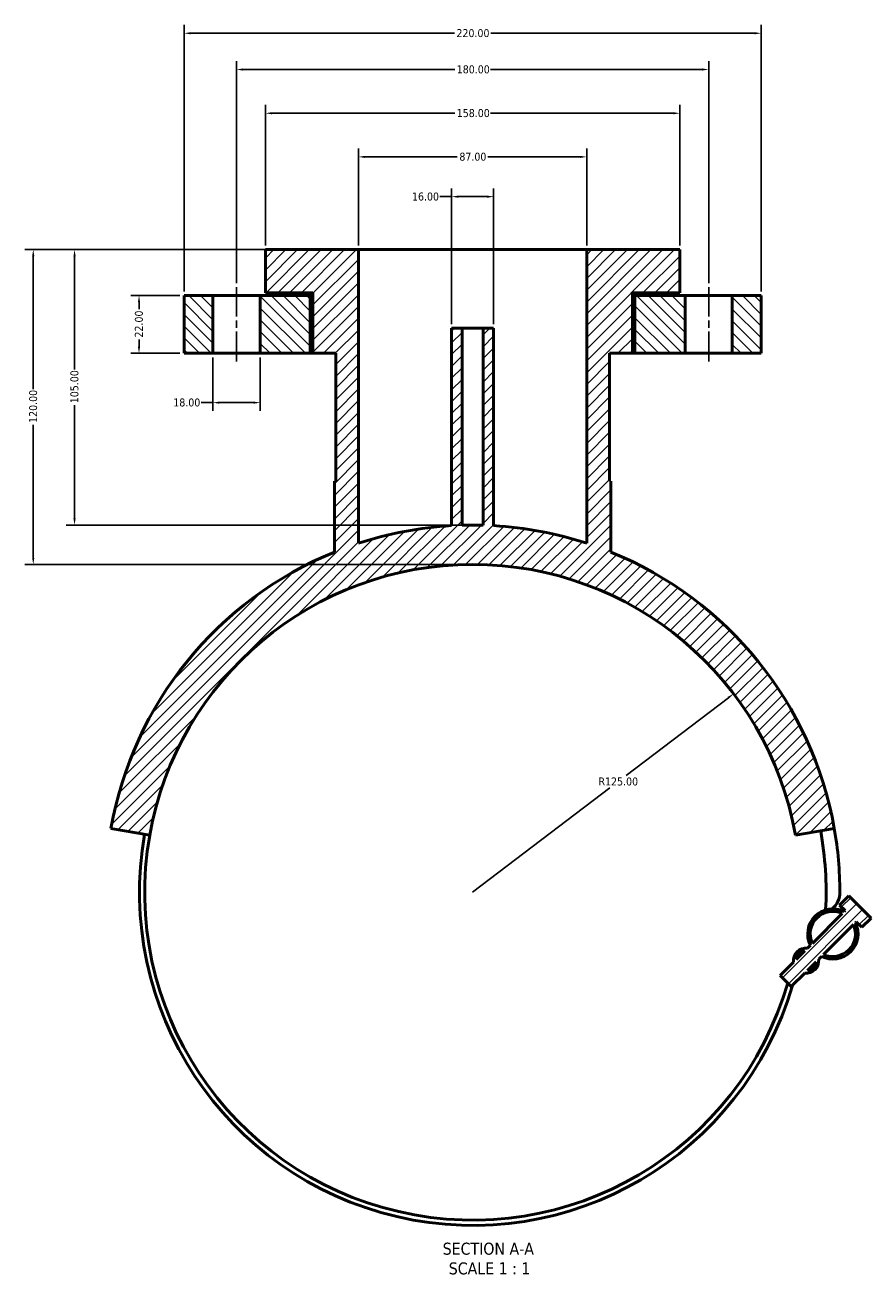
# Model space of a CAD drawing. Header units: millimetres. Extents: x -128 to 1030, y -327 to 1743.
# Tile 6 of 6: x 283 to 605, y 1268 to 1743. Entities that reach past the tile are written whole.
import ezdxf

# ---------------------------------------------------------------- set-up
doc = ezdxf.new("R2010")
doc.units = ezdxf.units.MM
doc.linetypes.add('CHAIN', pattern=[0.7087, 0.4724, -0.0591, 0.1181, -0.0591])
for name, color, linetype, lineweight in [('Centerline (ANSI)', 7, 'Continuous', 25), ('Dimension (ANSI)', 7, 'Continuous', 25), ('Hatch (ANSI)', 7, 'Continuous', 18), ('Symbol (ANSI)', 7, 'Continuous', 25), ('Visible (ANSI)', 7, 'Continuous', 50)]:
    doc.layers.add(name, color=color, linetype=linetype, lineweight=lineweight)
doc.styles.add('Label Text (ANSI)', font='tahoma.ttf')
doc.styles.add('Note Text (ANSI)', font='tahoma.ttf')
doc.dimstyles.new('Default - mm (ANSI)', dxfattribs={"dimtxt": 3.048, "dimasz": 2.5, "dimexe": 3.175, "dimexo": 1.6002, "dimgap": 0.8, "dimtad": 0, "dimtoh": 1, "dimrnd": 1e-08, "dimzin": 4, "dimdsep": 46, "dimtxsty": 'Note Text (ANSI)', "dimcen": 0.09, "dimdle": 10, "dimclrd": 256, "dimclre": 256, "dimclrt": 256, "dimadec": 1, "dimazin": 1, "dimtfac": 1, "dimtofl": 0, "dimtmove": 0, "dimatfit": 3, "dimfxl": 1, "dimtolj": 1, "dimtzin": 4, "dimlwd": -1, "dimlwe": -1, "dimarcsym": 0})

# ---------------------------------------------------------------- blocks, each defined once
blk = doc.blocks.new('*D7')
at = {"layer": 'Defpoints', "color": 0, "transparency": 16777216}
for p in [(552.67, 1487.84), (453.19, 1412.15)]:
    blk.add_point(p, dxfattribs=at)
at = {"layer": 'Dimension (ANSI)', "transparency": 16777216}
for p, q in [((550.68, 1486.33), (511.75, 1456.71)), ((453.19, 1412.15), (505.47, 1451.93))]:
    blk.add_line(p, q, dxfattribs=at)
blk.add_solid([(550.43, 1486.66), (550.93, 1486), (552.67, 1487.84)], dxfattribs=at)
at = {"layer": 'Dimension (ANSI)', "transparency": 16777216, "insert": (501.19, 1455.91), "char_height": 3.048, "attachment_point": 1, "style": 'Note Text (ANSI)'}
blk.add_mtext('\\A1;R125.00', dxfattribs=at)
blk = doc.blocks.new('*D9')
at = {"layer": 'Defpoints', "color": 0, "transparency": 16777216}
for p in [(461.19, 1677.35), (445.19, 1627.15), (461.19, 1627.15)]:
    blk.add_point(p, dxfattribs=at)
at = {"layer": 'Dimension (ANSI)', "transparency": 16777216}
for p, q in [((445.19, 1677.35), (440.67, 1677.35)), ((445.19, 1628.75), (445.19, 1680.52)), ((458.69, 1677.35), (447.69, 1677.35)), ((461.19, 1628.75), (461.19, 1680.52))]:
    blk.add_line(p, q, dxfattribs=at)
for points in [[(447.69, 1677.76), (447.69, 1676.93), (445.19, 1677.35)], [(458.69, 1677.76), (458.69, 1676.93), (461.19, 1677.35)]]:
    blk.add_solid(points, dxfattribs=at)
at = {"layer": 'Dimension (ANSI)', "transparency": 16777216, "insert": (430.08, 1678.93), "char_height": 3.048, "attachment_point": 1, "style": 'Note Text (ANSI)'}
blk.add_mtext('\\A1;16.00', dxfattribs=at)
blk = doc.blocks.new('*D10')
at = {"layer": 'Defpoints', "color": 0, "transparency": 16777216}
for p in [(496.69, 1692.52), (409.69, 1657.15), (496.69, 1657.15)]:
    blk.add_point(p, dxfattribs=at)
at = {"layer": 'Dimension (ANSI)', "transparency": 16777216}
for p, q in [((409.69, 1658.75), (409.69, 1695.69)), ((412.19, 1692.52), (447.34, 1692.52)), ((494.19, 1692.52), (459.04, 1692.52)), ((496.69, 1658.75), (496.69, 1695.69))]:
    blk.add_line(p, q, dxfattribs=at)
for points in [[(412.19, 1692.93), (412.19, 1692.1), (409.69, 1692.52)], [(494.19, 1692.93), (494.19, 1692.1), (496.69, 1692.52)]]:
    blk.add_solid(points, dxfattribs=at)
at = {"layer": 'Dimension (ANSI)', "transparency": 16777216, "insert": (448.14, 1694.11), "char_height": 3.048, "attachment_point": 1, "style": 'Note Text (ANSI)'}
blk.add_mtext('\\A1;87.00', dxfattribs=at)
blk = doc.blocks.new('*D11')
at = {"layer": 'Defpoints', "color": 0, "transparency": 16777216}
for p in [(532.19, 1709.15), (374.19, 1657.15), (532.19, 1657.15)]:
    blk.add_point(p, dxfattribs=at)
at = {"layer": 'Dimension (ANSI)', "transparency": 16777216}
for p, q in [((374.19, 1658.75), (374.19, 1712.33)), ((532.19, 1658.75), (532.19, 1712.33)), ((376.69, 1709.15), (446.35, 1709.15)), ((529.69, 1709.15), (460.03, 1709.15))]:
    blk.add_line(p, q, dxfattribs=at)
for points in [[(376.69, 1709.57), (376.69, 1708.74), (374.19, 1709.15)], [(529.69, 1709.57), (529.69, 1708.74), (532.19, 1709.15)]]:
    blk.add_solid(points, dxfattribs=at)
at = {"layer": 'Dimension (ANSI)', "transparency": 16777216, "insert": (447.15, 1710.75), "char_height": 3.048, "attachment_point": 1, "style": 'Note Text (ANSI)'}
blk.add_mtext('\\A1;158.00', dxfattribs=at)
blk = doc.blocks.new('*D12')
at = {"layer": 'Defpoints', "color": 0, "transparency": 16777216}
for p in [(543.19, 1725.83), (363.19, 1642.83), (543.19, 1642.83)]:
    blk.add_point(p, dxfattribs=at)
at = {"layer": 'Dimension (ANSI)', "transparency": 16777216}
for p, q in [((363.19, 1644.43), (363.19, 1729.01)), ((365.69, 1725.83), (446.35, 1725.83)), ((540.69, 1725.83), (460.03, 1725.83)), ((543.19, 1644.43), (543.19, 1729.01))]:
    blk.add_line(p, q, dxfattribs=at)
for points in [[(365.69, 1726.25), (365.69, 1725.41), (363.19, 1725.83)], [(540.69, 1726.25), (540.69, 1725.41), (543.19, 1725.83)]]:
    blk.add_solid(points, dxfattribs=at)
at = {"layer": 'Dimension (ANSI)', "transparency": 16777216, "insert": (447.15, 1727.42), "char_height": 3.048, "attachment_point": 1, "style": 'Note Text (ANSI)'}
blk.add_mtext('\\A1;180.00', dxfattribs=at)
blk = doc.blocks.new('*D13')
at = {"layer": 'Defpoints', "color": 0, "transparency": 16777216}
for p in [(343.19, 1639.65), (326.01, 1617.65), (343.19, 1617.65)]:
    blk.add_point(p, dxfattribs=at)
at = {"layer": 'Dimension (ANSI)', "transparency": 16777216}
for p, q in [((341.59, 1639.65), (322.83, 1639.65)), ((326.01, 1637.15), (326.01, 1634.47)), ((326.01, 1620.15), (326.01, 1622.84)), ((341.59, 1617.65), (322.83, 1617.65))]:
    blk.add_line(p, q, dxfattribs=at)
for points in [[(325.59, 1637.15), (326.42, 1637.15), (326.01, 1639.65)], [(325.59, 1620.15), (326.42, 1620.15), (326.01, 1617.65)]]:
    blk.add_solid(points, dxfattribs=at)
at = {"layer": 'Dimension (ANSI)', "transparency": 16777216, "insert": (324.42, 1623.64), "char_height": 3.048, "attachment_point": 1, "rotation": 90, "style": 'Note Text (ANSI)'}
blk.add_mtext('\\A1;22.00', dxfattribs=at)
blk = doc.blocks.new('*D14')
at = {"layer": 'Defpoints', "color": 0, "transparency": 16777216}
for p in [(354.19, 1617.65), (372.19, 1617.65), (372.19, 1598.82)]:
    blk.add_point(p, dxfattribs=at)
at = {"layer": 'Dimension (ANSI)', "transparency": 16777216}
for p, q in [((354.19, 1616.05), (354.19, 1595.64)), ((372.19, 1616.05), (372.19, 1595.64)), ((354.19, 1598.82), (349.67, 1598.82)), ((369.69, 1598.82), (356.69, 1598.82))]:
    blk.add_line(p, q, dxfattribs=at)
for points in [[(356.69, 1599.24), (356.69, 1598.4), (354.19, 1598.82)], [(369.69, 1599.24), (369.69, 1598.4), (372.19, 1598.82)]]:
    blk.add_solid(points, dxfattribs=at)
at = {"layer": 'Dimension (ANSI)', "transparency": 16777216, "insert": (339.08, 1600.41), "char_height": 3.048, "attachment_point": 1, "style": 'Note Text (ANSI)'}
blk.add_mtext('\\A1;18.00', dxfattribs=at)
blk = doc.blocks.new('*D15')
at = {"layer": 'Defpoints', "color": 0, "transparency": 16777216}
for p in [(409.69, 1657.15), (301.43, 1552.15), (453.19, 1552.15)]:
    blk.add_point(p, dxfattribs=at)
at = {"layer": 'Dimension (ANSI)', "transparency": 16777216}
for p, q in [((408.09, 1657.15), (298.25, 1657.15)), ((301.43, 1654.65), (301.43, 1611.49)), ((301.43, 1554.65), (301.43, 1597.81)), ((451.59, 1552.15), (298.25, 1552.15))]:
    blk.add_line(p, q, dxfattribs=at)
for points in [[(301.01, 1654.65), (301.85, 1654.65), (301.43, 1657.15)], [(301.01, 1554.65), (301.85, 1554.65), (301.43, 1552.15)]]:
    blk.add_solid(points, dxfattribs=at)
at = {"layer": 'Dimension (ANSI)', "transparency": 16777216, "insert": (299.84, 1598.61), "char_height": 3.048, "attachment_point": 1, "rotation": 90, "style": 'Note Text (ANSI)'}
blk.add_mtext('\\A1;105.00', dxfattribs=at)
blk = doc.blocks.new('*D16')
at = {"layer": 'Defpoints', "color": 0, "transparency": 16777216}
for p in [(409.69, 1657.15), (285.69, 1537.15), (453.19, 1537.15)]:
    blk.add_point(p, dxfattribs=at)
at = {"layer": 'Dimension (ANSI)', "transparency": 16777216}
for p, q in [((408.09, 1657.15), (282.51, 1657.15)), ((285.69, 1654.65), (285.69, 1603.99)), ((285.69, 1539.65), (285.69, 1590.31)), ((451.59, 1537.15), (282.51, 1537.15))]:
    blk.add_line(p, q, dxfattribs=at)
for points in [[(285.27, 1654.65), (286.11, 1654.65), (285.69, 1657.15)], [(285.27, 1539.65), (286.11, 1539.65), (285.69, 1537.15)]]:
    blk.add_solid(points, dxfattribs=at)
at = {"layer": 'Dimension (ANSI)', "transparency": 16777216, "insert": (284.1, 1591.11), "char_height": 3.048, "attachment_point": 1, "rotation": 90, "style": 'Note Text (ANSI)'}
blk.add_mtext('\\A1;120.00', dxfattribs=at)
blk = doc.blocks.new('*D17')
at = {"layer": 'Defpoints', "color": 0, "transparency": 16777216}
for p in [(563.19, 1739.65), (343.19, 1639.65), (563.19, 1639.65)]:
    blk.add_point(p, dxfattribs=at)
at = {"layer": 'Dimension (ANSI)', "transparency": 16777216}
for p, q in [((343.19, 1641.25), (343.19, 1742.83)), ((345.69, 1739.65), (446.23, 1739.65)), ((560.69, 1739.65), (460.15, 1739.65)), ((563.19, 1641.25), (563.19, 1742.83))]:
    blk.add_line(p, q, dxfattribs=at)
for points in [[(345.69, 1740.07), (345.69, 1739.24), (343.19, 1739.65)], [(560.69, 1740.07), (560.69, 1739.24), (563.19, 1739.65)]]:
    blk.add_solid(points, dxfattribs=at)
at = {"layer": 'Dimension (ANSI)', "transparency": 16777216, "insert": (447.03, 1741.24), "char_height": 3.048, "attachment_point": 1, "style": 'Note Text (ANSI)'}
blk.add_mtext('\\A1;220.00', dxfattribs=at)

msp = doc.modelspace()

# ---------------------------------------------------------------- hatches: boundary and pattern name
at = {"layer": 'Hatch (ANSI)'}
h = msp.add_hatch(dxfattribs=at)
h.set_pattern_fill('ANSI31', color=256, scale=25.4, style=0)
h.set_pattern_definition([(45, (0, 0), (-2.245064, 2.245064), [])])
edge = h.paths.add_edge_path()
edge.add_line((581.9547, 1391.9245), (580.8701, 1390.84))
edge.add_ellipse((580.3419, 1386.0691), major_axis=(-4.7708, 0.5282), ratio=1, start_angle=270, end_angle=372.635625)
edge.add_line((575.5711, 1385.5409), (570.4424, 1380.4123))
edge.add_line((570.4424, 1380.4123), (574.6851, 1376.1696))
edge.add_line((574.6851, 1376.1696), (579.8137, 1381.2983))
edge.add_ellipse((580.3419, 1386.0691), major_axis=(4.7708, -0.5282), ratio=1, start_angle=270, end_angle=372.635625)
edge.add_line((585.1128, 1386.5973), (586.1973, 1387.6819))
edge.add_ellipse((590.5243, 1396.2515), major_axis=(8.5696, -4.3269), ratio=1, start_angle=270, end_angle=413.580086)
edge.add_line((599.0938, 1400.5784), (599.4338, 1400.9184))
edge.add_line((599.4338, 1400.9184), (601.5551, 1398.797))
edge.add_line((601.5551, 1398.797), (605.0907, 1402.3326))
edge.add_line((605.0907, 1402.3326), (596.6054, 1410.8179))
edge.add_line((596.6054, 1410.8179), (593.0698, 1407.2823))
edge.add_line((593.0698, 1407.2823), (595.1912, 1405.161))
edge.add_line((595.1912, 1405.161), (594.8512, 1404.821))
edge.add_ellipse((590.5243, 1396.2515), major_axis=(-8.5696, 4.3269), ratio=1, start_angle=270, end_angle=413.580086)
edge = h.paths.add_edge_path(flags=0)
edge.add_line((594.1021, 1404.0719), (582.7038, 1392.6737))
edge.add_ellipse((590.5243, 1396.2515), major_axis=(-3.5778, 7.8204), ratio=1, start_angle=310.83242, end_angle=450, ccw=False)
edge = h.paths.add_edge_path(flags=0)
edge.add_line((586.9464, 1388.431), (598.3447, 1399.8293))
edge.add_ellipse((590.5243, 1396.2515), major_axis=(3.5778, -7.8204), ratio=1, start_angle=310.83242, end_angle=450, ccw=False)
edge = h.paths.add_edge_path(flags=0)
edge.add_line((579.8698, 1389.8397), (576.5714, 1386.5412))
edge.add_ellipse((580.3419, 1386.0691), major_axis=(0.4721, 3.7706), ratio=1, start_angle=14.272707, end_angle=90, ccw=False)
edge = h.paths.add_edge_path(flags=0)
edge.add_line((580.814, 1382.2986), (584.1125, 1385.597))
edge.add_ellipse((580.3419, 1386.0691), major_axis=(-0.4721, -3.7706), ratio=1, start_angle=14.272707, end_angle=90, ccw=False)
edge = h.paths.add_edge_path()
edge.add_line((374.1896, 1657.1523), (374.1896, 1640.6523))
edge.add_line((374.1896, 1640.6523), (392.2896, 1640.6523))
edge.add_line((392.2896, 1640.6523), (392.2896, 1617.6523))
edge.add_line((392.2896, 1617.6523), (400.9896, 1617.6523))
edge.add_line((400.9896, 1617.6523), (400.9896, 1568.9023))
edge.add_line((400.9896, 1568.9023), (400.4896, 1568.9023))
edge.add_line((400.4896, 1568.9023), (400.4896, 1541.8547))
edge.add_ellipse((453.1896, 1412.1523), major_axis=(-129.7024, -52.7), ratio=1, start_angle=270, end_angle=327.887365)
edge.add_line((315.3165, 1436.463), (330.0886, 1433.8583))
edge.add_ellipse((453.1896, 1412.1523), major_axis=(21.706, 123.101), ratio=1, start_angle=290, end_angle=450, ccw=False)
edge.add_line((576.2906, 1433.8583), (591.0627, 1436.463))
edge.add_ellipse((453.1896, 1412.1523), major_axis=(-24.3107, 137.8731), ratio=1, start_angle=270, end_angle=327.887365)
edge.add_line((505.8896, 1541.8547), (505.8896, 1568.9023))
edge.add_line((505.8896, 1568.9023), (505.3896, 1568.9023))
edge.add_line((505.3896, 1568.9023), (505.3896, 1617.6523))
edge.add_line((505.3896, 1617.6523), (514.0896, 1617.6523))
edge.add_line((514.0896, 1617.6523), (514.0896, 1640.6523))
edge.add_line((514.0896, 1640.6523), (532.1896, 1640.6523))
edge.add_line((532.1896, 1640.6523), (532.1896, 1657.1523))
edge.add_line((532.1896, 1657.1523), (496.6896, 1657.1523))
edge.add_line((496.6896, 1657.1523), (496.6896, 1545.2228))
edge.add_ellipse((453.1896, 1412.1523), major_axis=(-133.0705, 43.5), ratio=1, start_angle=270, end_angle=284.826453)
edge.add_line((461.1896, 1551.9235), (461.1896, 1627.1523))
edge.add_line((461.1896, 1627.1523), (457.1896, 1627.1523))
edge.add_line((457.1896, 1627.1523), (457.1896, 1552.0951))
edge.add_ellipse((453.1896, 1412.1523), major_axis=(-139.9428, 4), ratio=1, start_angle=270, end_angle=273.27449)
edge.add_line((449.1896, 1552.0951), (449.1896, 1627.1523))
edge.add_line((449.1896, 1627.1523), (445.1896, 1627.1523))
edge.add_line((445.1896, 1627.1523), (445.1896, 1551.9235))
edge.add_ellipse((453.1896, 1412.1523), major_axis=(-139.7712, -8), ratio=1, start_angle=270, end_angle=284.826453)
edge.add_line((409.6896, 1545.2228), (409.6896, 1657.1523))
edge.add_line((409.6896, 1657.1523), (374.1896, 1657.1523))
h = msp.add_hatch(dxfattribs=at)
h.set_pattern_fill('ANSI31', color=256, scale=25.4, angle=90.00021, style=0)
h.set_pattern_definition([(135.0002, (0, 0), (-2.245056, -2.245072), [])])
h.paths.add_polyline_path([(354.1896, 1617.6523), (354.1896, 1639.6523), (343.1896, 1639.6523), (343.1896, 1617.6523)])
h.paths.add_polyline_path([(372.1896, 1639.6523), (372.1896, 1617.6523), (391.2896, 1617.6523), (391.2896, 1639.6523)])
h.paths.add_polyline_path([(552.1896, 1639.6523), (552.1896, 1617.6523), (563.1896, 1617.6523), (563.1896, 1639.6523)])
h.paths.add_polyline_path([(534.1896, 1617.6523), (534.1896, 1639.6523), (515.0896, 1639.6523), (515.0896, 1617.6523)])

# ---------------------------------------------------------------- linework, layer by layer
at = {"layer": 'Centerline (ANSI)', "linetype": 'CHAIN', "ltscale": 24.192183}
for p, q in [((363.1896, 1614.4773), (363.1896, 1642.8273)), ((543.1896, 1614.4773), (543.1896, 1642.8273))]:
    msp.add_line(p, q, dxfattribs=at)
at = {"layer": 'Visible (ANSI)'}
for p, q in [((374.1896, 1657.1523), (374.1896, 1640.6523)), ((409.6896, 1657.1523), (374.1896, 1657.1523)), ((409.6896, 1545.2228), (409.6896, 1657.1523)), ((409.6896, 1657.1523), (496.6896, 1657.1523)), ((532.1896, 1657.1523), (496.6896, 1657.1523)), ((496.6896, 1657.1523), (496.6896, 1545.2228)), ((532.1896, 1640.6523), (532.1896, 1657.1523)), ((354.1896, 1639.6523), (343.1896, 1639.6523)), ((343.1896, 1639.6523), (343.1896, 1617.6523)), ((354.1896, 1617.6523), (354.1896, 1639.6523)), ((354.1896, 1639.6523), (372.1896, 1639.6523)), ((372.1896, 1639.6523), (372.1896, 1617.6523)), ((391.2896, 1639.6523), (372.1896, 1639.6523)), ((374.1896, 1640.6523), (392.2896, 1640.6523)), ((391.2896, 1617.6523), (391.2896, 1639.6523)), ((391.2896, 1639.6523), (392.2896, 1639.6523)), ((392.2896, 1640.6523), (392.2896, 1617.6523)), ((514.0896, 1617.6523), (514.0896, 1640.6523)), ((514.0896, 1640.6523), (532.1896, 1640.6523)), ((514.0896, 1639.6523), (515.0896, 1639.6523)), ((534.1896, 1639.6523), (515.0896, 1639.6523)), ((515.0896, 1639.6523), (515.0896, 1617.6523)), ((534.1896, 1617.6523), (534.1896, 1639.6523)), ((534.1896, 1639.6523), (552.1896, 1639.6523)), ((552.1896, 1639.6523), (552.1896, 1617.6523)), ((563.1896, 1639.6523), (552.1896, 1639.6523)), ((563.1896, 1617.6523), (563.1896, 1639.6523)), ((449.1896, 1627.1523), (445.1896, 1627.1523)), ((445.1896, 1627.1523), (445.1896, 1551.9235)), ((449.1896, 1552.0951), (449.1896, 1627.1523)), ((449.1896, 1627.1523), (457.1896, 1627.1523)), ((461.1896, 1627.1523), (457.1896, 1627.1523)), ((457.1896, 1627.1523), (457.1896, 1552.0951)), ((461.1896, 1551.9235), (461.1896, 1627.1523)), ((343.1896, 1617.6523), (354.1896, 1617.6523)), ((372.1896, 1617.6523), (354.1896, 1617.6523)), ((372.1896, 1617.6523), (391.2896, 1617.6523)), ((391.2896, 1617.6523), (392.2896, 1617.6523)), ((392.2896, 1617.6523), (400.9896, 1617.6523)), ((400.9896, 1617.6523), (400.9896, 1568.9023)), ((505.3896, 1568.9023), (505.3896, 1617.6523)), ((505.3896, 1617.6523), (514.0896, 1617.6523)), ((514.0896, 1617.6523), (515.0896, 1617.6523)), ((515.0896, 1617.6523), (534.1896, 1617.6523)), ((552.1896, 1617.6523), (534.1896, 1617.6523)), ((552.1896, 1617.6523), (563.1896, 1617.6523)), ((400.9896, 1568.9023), (400.4896, 1568.9023)), ((400.4896, 1568.9023), (400.4896, 1541.8547)), ((505.8896, 1568.9023), (505.3896, 1568.9023)), ((505.8896, 1541.8547), (505.8896, 1568.9023)), ((315.3165, 1436.463), (330.0886, 1433.8583)), ((576.2906, 1433.8583), (591.0627, 1436.463)), ((593.0698, 1407.2823), (596.6054, 1410.8179)), ((593.0698, 1407.2823), (595.1912, 1405.161)), ((605.0907, 1402.3326), (596.6054, 1410.8179)), ((594.1021, 1404.0719), (582.7038, 1392.6737)), ((595.1912, 1405.161), (594.8512, 1404.821)), ((601.5551, 1398.797), (605.0907, 1402.3326)), ((586.9464, 1388.431), (598.3447, 1399.8293)), ((599.0938, 1400.5784), (599.4338, 1400.9184)), ((599.4338, 1400.9184), (601.5551, 1398.797)), ((579.8698, 1389.8397), (576.5714, 1386.5412)), ((581.9547, 1391.9245), (580.8701, 1390.84)), ((585.1128, 1386.5973), (586.1973, 1387.6819)), ((575.5711, 1385.5409), (570.4424, 1380.4123)), ((580.814, 1382.2986), (584.1125, 1385.597)), ((570.4424, 1380.4123), (574.6851, 1376.1696)), ((574.6851, 1376.1696), (579.8137, 1381.2983))]:
    msp.add_line(p, q, dxfattribs=at)
for centre, radius, start, end in [((453.1896, 1412.1523), 140, 93.275829, 108.102282), ((453.1896, 1412.1523), 140, 88.362755, 91.637245), ((453.1896, 1412.1523), 140, 71.897718, 86.724171), ((453.1896, 1412.1523), 140, 112.112635, 170), ((453.1896, 1412.1523), 140, 10, 67.887365), ((453.1896, 1412.1523), 125, 10, 170), ((453.1896, 1412.1523), 134.75, 357.148451, 10), ((453.1896, 1412.1523), 140, 0, 10), ((453.1896, 1412.1523), 127, 170, 343.741043), ((453.1896, 1412.1523), 125, 170, 343.929516), ((584.9351, 1412.1523), 8.2545, 310.20438, 0), ((590.5243, 1396.2515), 9.6, 63.209957, 206.790043), ((590.5243, 1396.2515), 8.6, 65.41621, 204.58379), ((590.5243, 1396.2515), 9.6, 243.209957, 26.790043), ((590.5243, 1396.2515), 8.6, 245.41621, 24.58379), ((580.3419, 1386.0691), 4.8, 83.682187, 186.317813), ((580.3419, 1386.0691), 3.8, 97.136354, 172.863646), ((580.3419, 1386.0691), 4.8, 263.682187, 6.317813), ((580.3419, 1386.0691), 3.8, 277.136354, 352.863646)]:
    msp.add_arc(centre, radius, start, end, dxfattribs=at)

# ---------------------------------------------------------------- texts
at = {"layer": 'Symbol (ANSI)', "char_height": 4.572, "attachment_point": 7, "style": 'Label Text (ANSI)'}
for s, insert in [('SECTION A-A', (441.7769, 1273.8876)), ('SCALE 1 : 1', (444.0962, 1266.3748))]:
    msp.add_mtext(s, dxfattribs=dict(at, insert=insert))

# ---------------------------------------------------------------- dimensions: what is measured, and where the dimension line sits
at = {"layer": 'Dimension (ANSI)'}
for base, p1, p2, angle, override, picture, middle in [((563.1896, 1739.6523), (343.1896, 1639.6523), (563.1896, 1639.6523), 180, {"dimgap": 0.8, "dimtoh": 0, "dimdec": 2, "dimtol": 0, "dimlim": 0, "dimtp": 0, "dimtm": 0, "dimtdec": 2, "dimatfit": 1}, '*D17', (453.1896, 1739.6523)), ((532.1896, 1709.1523), (374.1896, 1657.1523), (532.1896, 1657.1523), 180, {"dimgap": 0.8, "dimtoh": 0, "dimdec": 2, "dimtol": 0, "dimlim": 0, "dimtp": 0, "dimtm": 0, "dimtdec": 2, "dimatfit": 1}, '*D11', (453.1896, 1709.1523)), ((461.1896, 1677.3457), (445.1896, 1627.1523), (461.1896, 1627.1523), 180, {"dimgap": 0.8, "dimtoh": 0, "dimdec": 2, "dimtol": 0, "dimlim": 0, "dimtp": 0, "dimtm": 0, "dimtdec": 2, "dimatfit": 2}, '*D9', (434.9757, 1677.3457)), ((285.6896, 1537.1523), (409.6896, 1657.1523), (453.1896, 1537.1523), 90, {"dimgap": 0.8, "dimtoh": 0, "dimdec": 2, "dimtol": 0, "dimlim": 0, "dimtp": 0, "dimtm": 0, "dimtdec": 2, "dimatfit": 1}, '*D16', (285.6896, 1597.1523)), ((301.4285, 1552.1523), (409.6896, 1657.1523), (453.1896, 1552.1523), 90, {"dimgap": 0.8, "dimtoh": 0, "dimdec": 2, "dimtol": 0, "dimlim": 0, "dimtp": 0, "dimtm": 0, "dimtdec": 2, "dimatfit": 1}, '*D15', (301.4285, 1604.6523)), ((326.0082, 1617.6523), (343.1896, 1639.6523), (343.1896, 1617.6523), 90, {"dimgap": 0.8, "dimtoh": 0, "dimdec": 2, "dimtol": 0, "dimlim": 0, "dimtp": 0, "dimtm": 0, "dimtdec": 2, "dimatfit": 1}, '*D13', (326.0082, 1628.6523))]:
    dim = msp.add_linear_dim(base=base, p1=p1, p2=p2, angle=angle, dimstyle='Default - mm (ANSI)', override=override, dxfattribs=at)
    dim.commit()
    dim.dimension.update_dxf_attribs({"geometry": picture, "text_midpoint": middle, "dimtype": 160})
for base, p1, p2, override, picture, middle in [((543.1896, 1725.8302), (363.1896, 1642.8273), (543.1896, 1642.8273), {"dimgap": 0.8, "dimtoh": 0, "dimdec": 2, "dimtol": 0, "dimlim": 0, "dimtp": 0, "dimtm": 0, "dimtdec": 2, "dimatfit": 1}, '*D12', (453.1896, 1725.8302)), ((496.6896, 1692.5157), (409.6896, 1657.1523), (496.6896, 1657.1523), {"dimgap": 0.8, "dimtoh": 0, "dimdec": 2, "dimtol": 0, "dimlim": 0, "dimtp": 0, "dimtm": 0, "dimtdec": 2, "dimatfit": 1}, '*D10', (453.1896, 1692.5157)), ((372.1896, 1598.8186), (354.1896, 1617.6523), (372.1896, 1617.6523), {"dimgap": 0.8, "dimtoh": 0, "dimdec": 2, "dimtol": 0, "dimlim": 0, "dimtp": 0, "dimtm": 0, "dimtdec": 2, "dimatfit": 2}, '*D14', (343.9757, 1598.8186))]:
    dim = msp.add_linear_dim(base=base, p1=p1, p2=p2, dimstyle='Default - mm (ANSI)', override=override, dxfattribs=at)
    dim.commit()
    dim.dimension.update_dxf_attribs({"geometry": picture, "text_midpoint": middle, "dimtype": 160})
dim = msp.add_radius_dim(center=(453.1896, 1412.1523), mpoint=(552.6673, 1487.8437), dimstyle='Default - mm (ANSI)', override={"dimgap": 0.8, "dimtih": 1, "dimdec": 2, "dimlfac": 1, "dimcen": 0, "dimdle": 0, "dimtol": 0, "dimlim": 0, "dimtp": 0, "dimtm": 0, "dimtdec": 2, "dimtmove": 2}, dxfattribs=at)
dim.commit()
dim.dimension.update_dxf_attribs({"geometry": '*D7', "text_midpoint": (508.6097, 1454.3208), "dimtype": 164})

doc.saveas('drawing.dxf')
